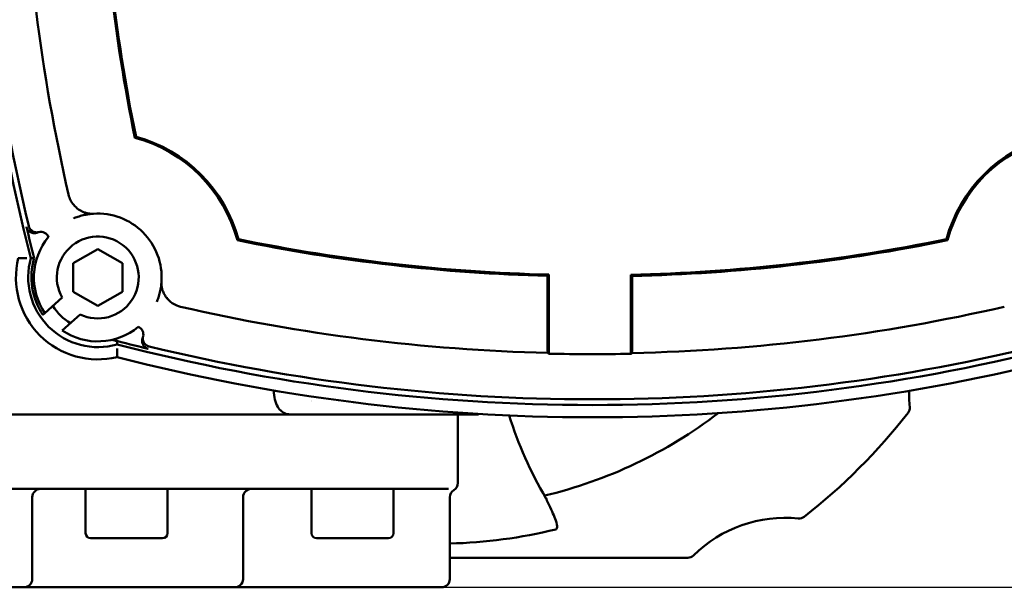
# Model space of a CAD drawing. Header units: millimetres. Extents: x 0 to 1680, y 0 to 1188.
# Tile 24 of 28: x 1213 to 1333, y 698 to 767. Entities that reach past the tile are written whole.
import ezdxf

# ---------------------------------------------------------------- set-up
doc = ezdxf.new("R2010")
doc.units = ezdxf.units.MM
doc.header["$LTSCALE"] = 4
doc.layers.add('Видимый контур (ГОСТ)', color=7, linetype='Continuous', lineweight=50)
doc.layers.add('Размер (ГОСТ)', color=7, linetype='Continuous', lineweight=25)
doc.styles.add('Обычный текст (ГОСТ)', font='GOST Common Italic.ttf')
doc.dimstyles.new('Обычный (ГОСТ)', dxfattribs={"dimscale": 4, "dimtxt": 3.5, "dimasz": 3.5, "dimexe": 1, "dimexo": 0, "dimgap": 0.5, "dimtad": 1, "dimtxsty": 'Обычный текст (ГОСТ)', "dimblk": 'Filled-1', "dimcen": 0.09, "dimdle": 15, "dimclrd": 256, "dimclre": 256, "dimclrt": 256, "dimazin": 2, "dimtfac": 0.714286, "dimtdec": 3, "dimtmove": 0, "dimatfit": 3, "dimfxl": 1, "dimtolj": 1, "dimlwd": 25, "dimlwe": 25, "dimarcsym": 0})

# ---------------------------------------------------------------- blocks, each defined once
blk = doc.blocks.new('Filled-1')
at = {"color": 0}
for p, q in [((0, 0), (-1, 0.1429)), ((-1, 0.1429), (-1, -0.1429)), ((-1, 0), (0, 0)), ((-1, -0.1429), (0, 0))]:
    blk.add_line(p, q, dxfattribs=at)
at = {"color": 0, "flags": 128}
blk.add_lwpolyline([(-1, -0.1429), (0, 0), (-1, 0.1429), (-1, -0.1429)], dxfattribs=at)
at = {"color": 0}
blk.add_solid([(-1, -0.1429), (0, 0), (-1, 0.1429), (-1, -0.1429)], dxfattribs=at)
blk = doc.blocks.new('*D12')
at = {"layer": 'Defpoints', "color": 0, "linetype": 'Continuous', "transparency": 16777216}
for p in [(1218.99, 977.85), (1223.93, 697.85), (1464.26, 697.85)]:
    blk.add_point(p, dxfattribs=at)
at = {"layer": 'Размер (ГОСТ)', "linetype": 'Continuous', "lineweight": 25, "transparency": 16777216}
for p, q in [((1218.99, 977.85), (1468.26, 977.85)), ((1464.26, 963.85), (1464.26, 711.85)), ((1223.93, 697.85), (1468.26, 697.85))]:
    blk.add_line(p, q, dxfattribs=at)
at = {"layer": 'Размер (ГОСТ)', "linetype": 'Continuous', "lineweight": 25, "transparency": 16777216, "xscale": 14, "yscale": 14, "zscale": 14}
for p, rotation in [((1464.26, 977.85), 90), ((1464.26, 697.85), 270)]:
    blk.add_blockref('Filled-1', p, dxfattribs=dict(at, rotation=rotation))
at = {"layer": 'Размер (ГОСТ)', "linetype": 'Continuous', "lineweight": 25, "transparency": 16777216, "insert": (1448.26, 822.98), "char_height": 14, "attachment_point": 1, "rotation": 90, "style": 'Обычный текст (ГОСТ)'}
blk.add_mtext('\\A1;280', dxfattribs=at)

msp = doc.modelspace()

# ---------------------------------------------------------------- linework, layer by layer
at = {"layer": 'Видимый контур (ГОСТ)'}
for p, q in [((1219.692, 737.398), (1222.692, 739.13)), ((1222.692, 739.13), (1225.692, 737.398)), ((1219.692, 733.934), (1219.692, 737.398)), ((1225.692, 737.398), (1225.692, 733.934)), ((1277.645, 735.862), (1277.645, 727.123)), ((1277.802, 736.016), (1277.802, 726.362)), ((1287.802, 726.348), (1287.802, 736.001)), ((1287.959, 727.108), (1287.959, 735.847)), ((1222.692, 732.202), (1219.692, 733.934)), ((1225.692, 733.934), (1222.692, 732.202)), ((1216.22, 731.308), (1218.332, 733.218)), ((1215.991, 731.101), (1215.966, 731.079)), ((1216.22, 731.308), (1215.991, 731.101)), ((1220.528, 731.158), (1218.346, 729.186)), ((1246.294, 718.946), (1144.19, 718.946)), ((1257.192, 718.946), (1246.294, 718.946)), ((1257.192, 718.946), (1269.191, 718.946)), ((1266.69, 718.946), (1266.69, 710.578)), ((1265.523, 709.846), (1211.121, 709.846)), ((1221.207, 704.446), (1221.207, 709.846)), ((1231.207, 704.446), (1231.207, 709.846)), ((1248.808, 704.446), (1248.808, 709.846)), ((1258.808, 704.446), (1258.808, 709.846)), ((1214.69, 708.846), (1214.69, 698.846)), ((1240.438, 708.846), (1240.438, 698.846)), ((1265.69, 708.846), (1265.69, 698.846)), ((1230.607, 703.846), (1221.807, 703.846)), ((1258.208, 703.846), (1249.408, 703.846)), ((1265.69, 701.446), (1294.761, 701.446)), ((1213.69, 697.846), (1199.69, 697.846)), ((1213.69, 697.846), (1223.932, 697.846)), ((1223.932, 697.846), (1225.782, 697.846)), ((1239.438, 697.846), (1225.782, 697.846)), ((1239.438, 697.846), (1239.489, 697.846)), ((1239.489, 697.846), (1257.69, 697.846)), ((1264.69, 697.846), (1257.69, 697.846))]:
    msp.add_line(p, q, dxfattribs=at)
for centre, radius, start, end in [((1438.433, 796.095), 231.313, 165.4619, 194.5381), ((1438.433, 796.095), 230.614, 166.41796, 193.58204), ((1438.433, 796.095), 225.012, 181.30999, 192.92192), ((1438.433, 796.095), 215.614, 181.37057, 191.606), ((1438.433, 796.095), 215.457, 181.32975, 191.58021), ((1222.692, 735.666), 17.644, 14.89473, 75.10527), ((1222.692, 735.666), 17.802, 15.20837, 74.79163), ((1343.549, 735.666), 17.802, 105.20837, 164.79163), ((1343.549, 735.666), 17.644, 104.89473, 165.10527), ((1222.692, 735.666), 7.802, 356.05023, 93.94977), ((1438.433, 796.095), 230.92, 193.58862, 194.56518), ((1215.728, 740.233), 1, 21.99796, 104.08834), ((1222.692, 735.666), 7.802, 140.69555, 213.955), ((1222.692, 735.666), 5, 244.35456, 209.31692), ((1283.12, 951.407), 215.614, 258.394, 268.54483), ((1283.12, 951.407), 215.457, 258.41979, 268.58559), ((1283.12, 951.407), 215.457, 271.24509, 281.58021), ((1283.12, 951.407), 215.614, 271.28597, 281.606), ((1222.692, 735.666), 10, 166.295, 283.705), ((1222.692, 735.666), 8.5, 163.85219, 286.14781), ((1222.692, 735.666), 8.107, 163.09837, 214.26471), ((1222.692, 735.666), 6.5, 212.30526, 239.04235), ((1283.12, 951.407), 225.012, 257.07808, 268.60894), ((1283.12, 951.407), 225.012, 271.22893, 282.92192), ((1222.692, 735.666), 7.802, 236.15491, 309.30445), ((1227.259, 728.702), 1, 345.91166, 68.00204), ((1283.12, 951.407), 230.92, 255.28146, 256.41138), ((1283.12, 951.407), 231.313, 255.4619, 284.5381), ((1283.12, 951.407), 230.614, 256.41796, 283.58204), ((1283.12, 951.407), 232.812, 255.55894, 284.44106), ((1283.12, 951.407), 225.108, 268.64624, 271.19171), ((1337.802, 721.446), 16, 178.62076, 185.68202), ((1264.19, 823.393), 103.946, 261.47197, 261.47261), ((1264.19, 823.393), 103.946, 266.34162, 266.34206), ((1320.885, 719.763), 1, 322.0706, 5.68202), ((1264.19, 763.946), 56.447, 283.38801, 307.39484), ((1264.19, 763.946), 72.879, 307.9294, 322.0706), ((1215.69, 708.846), 1, 90, 180), ((1241.438, 708.846), 1, 90, 180), ((1266.69, 708.846), 1, 120, 180), ((1265.69, 710.578), 1, 300, 0), ((1306.69, 690.334), 16, 84.31798, 134.56295), ((1308.373, 707.251), 1, 264.31798, 307.9294), ((1264.19, 763.946), 60.775, 271.41427, 283.74795), ((1221.807, 704.446), 0.6, 180, 270), ((1230.607, 704.446), 0.6, 270, 0), ((1249.408, 704.446), 0.6, 180, 270), ((1258.208, 704.446), 0.6, 270, 0), ((1294.761, 702.446), 1, 270, 314.56295), ((1213.69, 698.846), 1, 270, 0), ((1239.438, 698.846), 1, 270, 0), ((1264.69, 698.846), 1, 270, 0)]:
    msp.add_arc(centre, radius, start, end, dxfattribs=at)
for centre, major_axis, ratio, start_param, end_param in [((1975.704, -2403.79), (-760.212, 3144.995), 0.0174578, 0.0001432, 0.002848), ((-1916.764, 1488.679), (3144.995, -760.212), 0.0174578, 6.2803373, 6.2830421), ((1557.14, 951.407), (-411.239, 0), 0.7456588, 0.8235644, 0.8240421), ((1009.609, 951.407), (410.476, 0), 0.7456588, 5.4570649, 5.4575426)]:
    msp.add_ellipse(centre, major_axis=major_axis, ratio=ratio, start_param=start_param, end_param=end_param, dxfattribs=at)
for points in [[(1227.361, 752.844), (1227.317, 752.802), (1227.272, 752.76), (1227.227, 752.717)], [(1239.87, 740.336), (1239.828, 740.291), (1239.785, 740.246), (1239.743, 740.201)], [(1326.371, 740.336), (1326.413, 740.291), (1326.456, 740.246), (1326.498, 740.201)], [(1214.527, 738.03), (1214.661, 738.028), (1214.798, 738.026), (1214.935, 738.023)], [(1225.056, 727.501), (1225.054, 727.624), (1225.052, 727.749), (1225.049, 727.874)], [(1269.207, 719.011), (1269.201, 718.989), (1269.196, 718.968), (1269.191, 718.946)], [(1277.431, 708.741), (1275.555, 711.913), (1274.051, 715.302), (1272.961, 718.817)]]:
    msp.add_open_spline(points, degree=3, dxfattribs=at)
for points, knots in [([(1220.129, 744.146), (1219.997, 744.256), (1219.869, 744.381), (1219.597, 744.704), (1219.465, 744.902), (1219.249, 745.331), (1219.172, 745.547), (1219.119, 745.777)], [0.09812798, 0.09812798, 0.09812798, 0.09812798, 0.14104817, 0.14104817, 0.19592579, 0.19592579, 0.25275829, 0.25275829, 0.25275829, 0.25275829]), ([(1219.713, 742.876), (1219.892, 742.95), (1220.073, 743.017), (1220.469, 743.147), (1220.685, 743.208), (1220.904, 743.26), (1221.131, 743.313), (1221.361, 743.357), (1221.779, 743.416), (1221.966, 743.436), (1222.154, 743.449)], [-10.5109869, -10.5109869, -10.5109869, -10.5109869, -8.2393944, -8.2393944, -5.5673242, -5.5673242, -5.5673242, -2.7836621, -2.7836621, -0.5648749, -0.5648749, -0.5648749, -0.5648749]), ([(1220.164, 744.208), (1220.163, 744.206), (1220.162, 744.204), (1220.15, 744.183), (1220.14, 744.165), (1220.129, 744.146)], [-0.0006493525, -0.0006493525, -0.0006493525, -0.0006493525, 0, 0, 0.0064482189, 0.0064482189, 0.0064482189, 0.0064482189]), ([(1221.522, 743.488), (1221.519, 743.489), (1221.513, 743.49), (1221.492, 743.494), (1221.474, 743.498), (1221.415, 743.51), (1221.365, 743.521), (1221.218, 743.559), (1221.087, 743.598), (1220.753, 743.733), (1220.543, 743.842), (1220.266, 744.036), (1220.195, 744.091), (1220.129, 744.146)], [0.00001882, 0.00001882, 0.00001882, 0.00001882, 0.00710995, 0.00710995, 0.01885826, 0.01885826, 0.04027376, 0.04027376, 0.08275616, 0.08275616, 0.13813841, 0.13813841, 0.15864681, 0.15864681, 0.15864681, 0.15864681]), ([(1222.154, 743.449), (1222.139, 743.448), (1222.124, 743.447), (1222.092, 743.445), (1222.076, 743.444), (1222.034, 743.443), (1222.01, 743.442), (1221.94, 743.442), (1221.897, 743.443), (1221.722, 743.45), (1221.61, 743.468), (1221.522, 743.488)], [0, 0, 0, 0, 0.00455786, 0.00455786, 0.0103664, 0.0103664, 0.02110275, 0.02110275, 0.04882124, 0.04882124, 0.15780928, 0.15780928, 0.15780928, 0.15780928]), ([(1215.339, 741.154), (1215.298, 741.137), (1215.256, 741.123), (1215.214, 741.111), (1215.171, 741.1), (1215.128, 741.091), (1215.084, 741.085), (1215.043, 741.079), (1215.001, 741.076), (1214.959, 741.076), (1214.924, 741.076), (1214.889, 741.077), (1214.854, 741.08), (1214.81, 741.085), (1214.767, 741.092), (1214.723, 741.102), (1214.68, 741.112), (1214.638, 741.125), (1214.596, 741.14), (1214.591, 741.143), (1214.585, 741.145), (1214.579, 741.147), (1214.537, 741.164), (1214.497, 741.183), (1214.458, 741.205), (1214.436, 741.217), (1214.414, 741.231), (1214.393, 741.245), (1214.356, 741.27), (1214.321, 741.297), (1214.287, 741.327), (1214.276, 741.337), (1214.265, 741.347), (1214.254, 741.358), (1214.222, 741.389), (1214.193, 741.422), (1214.165, 741.456), (1214.138, 741.491), (1214.112, 741.528), (1214.09, 741.566), (1214.087, 741.571), (1214.084, 741.575), (1214.082, 741.58), (1214.06, 741.618), (1214.04, 741.658), (1214.023, 741.7), (1214.006, 741.74), (1213.993, 741.781), (1213.981, 741.824), (1213.98, 741.829), (1213.979, 741.835), (1213.977, 741.84)], [0, 0, 0, 0, 0.01322701, 0.01322701, 0.01322701, 0.02659704, 0.02659704, 0.02659704, 0.03911789, 0.03911789, 0.03911789, 0.04966352, 0.04966352, 0.04966352, 0.06300213, 0.06300213, 0.06300213, 0.07631761, 0.07631761, 0.07631761, 0.07822334, 0.07822334, 0.07822334, 0.09159665, 0.09159665, 0.09159665, 0.0993611, 0.0993611, 0.0993611, 0.11277345, 0.11277345, 0.11277345, 0.11730206, 0.11730206, 0.11730206, 0.13064071, 0.13064071, 0.13064071, 0.14401556, 0.14401556, 0.14401556, 0.14555298, 0.14555298, 0.14555298, 0.1589521, 0.1589521, 0.1589521, 0.17208228, 0.17208228, 0.17208228, 0.1738043, 0.1738043, 0.1738043, 0.1738043]), ([(1215.484, 741.203), (1215.441, 741.192), (1215.398, 741.184), (1215.354, 741.179), (1215.31, 741.175), (1215.266, 741.172), (1215.222, 741.173), (1215.18, 741.174), (1215.139, 741.177), (1215.097, 741.183), (1215.077, 741.186), (1215.057, 741.19), (1215.037, 741.194), (1214.993, 741.203), (1214.951, 741.215), (1214.909, 741.23), (1214.867, 741.244), (1214.827, 741.262), (1214.787, 741.282), (1214.768, 741.291), (1214.75, 741.301), (1214.732, 741.312), (1214.696, 741.333), (1214.662, 741.356), (1214.63, 741.381), (1214.595, 741.408), (1214.561, 741.438), (1214.53, 741.469), (1214.499, 741.501), (1214.47, 741.534), (1214.443, 741.57), (1214.417, 741.605), (1214.392, 741.643), (1214.37, 741.681), (1214.358, 741.702), (1214.347, 741.723), (1214.337, 741.745), (1214.318, 741.785), (1214.301, 741.826), (1214.288, 741.868), (1214.28, 741.891), (1214.274, 741.914), (1214.268, 741.938)], [0, 0, 0, 0, 0.01323957, 0.01323957, 0.01323957, 0.02659687, 0.02659687, 0.02659687, 0.03911702, 0.03911702, 0.03911702, 0.04526964, 0.04526964, 0.04526964, 0.05858958, 0.05858958, 0.05858958, 0.07189878, 0.07189878, 0.07189878, 0.07822178, 0.07822178, 0.07822178, 0.09056101, 0.09056101, 0.09056101, 0.10396742, 0.10396742, 0.10396742, 0.11730025, 0.11730025, 0.11730025, 0.13067842, 0.13067842, 0.13067842, 0.13785858, 0.13785858, 0.13785858, 0.15113182, 0.15113182, 0.15113182, 0.15841694, 0.15841694, 0.15841694, 0.15841694]), ([(1214.009, 738.035), (1213.935, 738.036), (1213.861, 738.036), (1213.789, 738.036), (1213.719, 738.037), (1213.65, 738.037), (1213.584, 738.037), (1213.462, 738.037), (1213.352, 738.037), (1213.259, 738.036), (1213.169, 738.036), (1213.098, 738.036), (1213.049, 738.035), (1213.001, 738.035), (1212.976, 738.035), (1212.976, 738.035)], [-0.31990975, -0.31990975, -0.31990975, -0.31990975, -0.29774915, -0.29774915, -0.29774915, -0.27613227, -0.27613227, -0.27613227, -0.23631761, -0.23631761, -0.23631761, -0.19772722, -0.19772722, -0.19772722, -0.15971948, -0.15971948, -0.15971948, -0.15971948]), ([(1230.475, 735.128), (1230.461, 734.938), (1230.441, 734.749), (1230.381, 734.328), (1230.337, 734.096), (1230.283, 733.866), (1230.231, 733.65), (1230.171, 733.435), (1230.041, 733.043), (1229.975, 732.864), (1229.902, 732.687)], [-10.3465897, -10.3465897, -10.3465897, -10.3465897, -8.1040625, -8.1040625, -5.2965281, -5.2965281, -5.2965281, -2.6482641, -2.6482641, -0.4004777, -0.4004777, -0.4004777, -0.4004777]), ([(1230.514, 734.496), (1230.497, 734.569), (1230.48, 734.669), (1230.469, 734.842), (1230.467, 734.896), (1230.468, 734.982), (1230.469, 735.011), (1230.47, 735.055), (1230.471, 735.07), (1230.473, 735.099), (1230.474, 735.114), (1230.475, 735.128)], [0.00051203, 0.00051203, 0.00051203, 0.00051203, 0.15733961, 0.15733961, 0.21521212, 0.21521212, 0.23780105, 0.23780105, 0.24706117, 0.24706117, 0.25539911, 0.25539911, 0.25539911, 0.25539911]), ([(1231.172, 733.103), (1231.078, 733.216), (1230.992, 733.334), (1230.813, 733.622), (1230.728, 733.797), (1230.63, 734.052), (1230.6, 734.144), (1230.563, 734.274), (1230.551, 734.321), (1230.536, 734.387), (1230.531, 734.41), (1230.525, 734.443), (1230.522, 734.454), (1230.517, 734.48), (1230.515, 734.491), (1230.514, 734.496)], [0.16511911, 0.16511911, 0.16511911, 0.16511911, 0.20901859, 0.20901859, 0.27090721, 0.27090721, 0.30571158, 0.30571158, 0.32545697, 0.32545697, 0.33708869, 0.33708869, 0.34423327, 0.34423327, 0.35560519, 0.35560519, 0.35560519, 0.35560519]), ([(1231.233, 733.139), (1231.231, 733.138), (1231.23, 733.137), (1231.209, 733.125), (1231.19, 733.114), (1231.172, 733.103)], [-0.0006503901, -0.0006503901, -0.0006503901, -0.0006503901, 0, 0, 0.006447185, 0.006447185, 0.006447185, 0.006447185]), ([(1232.803, 732.094), (1232.467, 732.171), (1232.199, 732.295), (1231.702, 732.577), (1231.429, 732.804), (1231.192, 733.079), (1231.182, 733.091), (1231.172, 733.103)], [0, 0, 0, 0, 0.10333493, 0.10333493, 0.2698472, 0.2698472, 0.2772833, 0.2772833, 0.2772833, 0.2772833]), ([(1224.432, 728.061), (1224.605, 728.013), (1224.739, 727.975), (1224.905, 727.926), (1224.963, 727.907), (1225.031, 727.884), (1225.047, 727.877), (1225.049, 727.874), (1225.049, 727.874), (1225.049, 727.874)], [0.721306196, 0.721306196, 0.721306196, 0.721306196, 0.762128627, 0.762128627, 0.789782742, 0.789782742, 0.809787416, 0.809787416, 0.810787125, 0.810787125, 0.810787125, 0.810787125]), ([(1228.866, 726.952), (1228.824, 726.962), (1228.782, 726.975), (1228.741, 726.991), (1228.7, 727.007), (1228.66, 727.026), (1228.621, 727.048), (1228.584, 727.068), (1228.549, 727.09), (1228.515, 727.114), (1228.479, 727.141), (1228.445, 727.169), (1228.413, 727.2), (1228.381, 727.23), (1228.351, 727.262), (1228.323, 727.297), (1228.304, 727.319), (1228.287, 727.343), (1228.271, 727.367), (1228.264, 727.377), (1228.258, 727.387), (1228.252, 727.397), (1228.228, 727.434), (1228.208, 727.473), (1228.19, 727.513), (1228.172, 727.553), (1228.156, 727.595), (1228.143, 727.638), (1228.132, 727.677), (1228.122, 727.718), (1228.115, 727.759), (1228.111, 727.782), (1228.108, 727.805), (1228.106, 727.829), (1228.102, 727.873), (1228.101, 727.917), (1228.102, 727.962), (1228.103, 727.988), (1228.105, 728.014), (1228.108, 728.041), (1228.114, 728.085), (1228.122, 728.128), (1228.133, 728.171), (1228.143, 728.214), (1228.157, 728.256), (1228.173, 728.297), (1228.176, 728.302), (1228.178, 728.308), (1228.18, 728.313)], [0, 0, 0, 0, 0.01312312, 0.01312312, 0.01312312, 0.02655601, 0.02655601, 0.02655601, 0.0390419, 0.0390419, 0.0390419, 0.05245911, 0.05245911, 0.05245911, 0.06573805, 0.06573805, 0.06573805, 0.07453662, 0.07453662, 0.07453662, 0.07808554, 0.07808554, 0.07808554, 0.09130446, 0.09130446, 0.09130446, 0.10466337, 0.10466337, 0.10466337, 0.11714859, 0.11714859, 0.11714859, 0.12419585, 0.12419585, 0.12419585, 0.13754727, 0.13754727, 0.13754727, 0.14547648, 0.14547648, 0.14547648, 0.1588304, 0.1588304, 0.1588304, 0.17205676, 0.17205676, 0.17205676, 0.17380017, 0.17380017, 0.17380017, 0.17380017]), ([(1228.964, 727.242), (1228.921, 727.253), (1228.879, 727.266), (1228.839, 727.282), (1228.797, 727.298), (1228.757, 727.317), (1228.718, 727.338), (1228.682, 727.358), (1228.646, 727.38), (1228.613, 727.405), (1228.577, 727.431), (1228.542, 727.459), (1228.51, 727.49), (1228.478, 727.52), (1228.448, 727.553), (1228.42, 727.587), (1228.416, 727.593), (1228.411, 727.599), (1228.407, 727.604), (1228.386, 727.631), (1228.367, 727.659), (1228.349, 727.687), (1228.326, 727.725), (1228.305, 727.764), (1228.287, 727.804), (1228.269, 727.845), (1228.253, 727.886), (1228.241, 727.929), (1228.232, 727.956), (1228.226, 727.983), (1228.22, 728.011), (1228.217, 728.024), (1228.215, 728.037), (1228.213, 728.05), (1228.205, 728.093), (1228.201, 728.138), (1228.199, 728.182), (1228.199, 728.206), (1228.199, 728.231), (1228.2, 728.255), (1228.201, 728.299), (1228.206, 728.343), (1228.214, 728.387), (1228.218, 728.411), (1228.223, 728.435), (1228.229, 728.458)], [0, 0, 0, 0, 0.01315073, 0.01315073, 0.01315073, 0.02657039, 0.02657039, 0.02657039, 0.03904101, 0.03904101, 0.03904101, 0.05243859, 0.05243859, 0.05243859, 0.06575093, 0.06575093, 0.06575093, 0.06794925, 0.06794925, 0.06794925, 0.07809104, 0.07809104, 0.07809104, 0.09136373, 0.09136373, 0.09136373, 0.1047024, 0.1047024, 0.1047024, 0.11323539, 0.11323539, 0.11323539, 0.11716361, 0.11716361, 0.11716361, 0.13049835, 0.13049835, 0.13049835, 0.13778965, 0.13778965, 0.13778965, 0.15109884, 0.15109884, 0.15109884, 0.15841303, 0.15841303, 0.15841303, 0.15841303]), ([(1225.061, 726.983), (1225.061, 726.909), (1225.062, 726.836), (1225.062, 726.763), (1225.062, 726.693), (1225.062, 726.624), (1225.062, 726.558), (1225.063, 726.436), (1225.062, 726.326), (1225.062, 726.233), (1225.062, 726.143), (1225.061, 726.072), (1225.061, 726.023), (1225.061, 725.975), (1225.061, 725.951), (1225.061, 725.951)], [-0.31991784, -0.31991784, -0.31991784, -0.31991784, -0.29776324, -0.29776324, -0.29776324, -0.27614568, -0.27614568, -0.27614568, -0.23632802, -0.23632802, -0.23632802, -0.19773567, -0.19773567, -0.19773567, -0.15972751, -0.15972751, -0.15972751, -0.15972751]), ([(1277.658, 726.462), (1277.654, 726.544), (1277.651, 726.645), (1277.646, 726.854), (1277.645, 727), (1277.645, 727.123)], [0.080342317, 0.080342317, 0.080342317, 0.080342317, 0.111253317, 0.111253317, 0.148278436, 0.148278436, 0.148278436, 0.148278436]), ([(1287.959, 727.108), (1287.959, 726.985), (1287.958, 726.84), (1287.953, 726.631), (1287.95, 726.529), (1287.946, 726.447)], [0.444592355, 0.444592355, 0.444592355, 0.444592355, 0.481613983, 0.481613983, 0.512521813, 0.512521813, 0.512521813, 0.512521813]), ([(1246.295, 718.946), (1246.087, 718.947), (1245.877, 718.972), (1245.5, 719.091), (1245.333, 719.175), (1244.983, 719.441), (1244.817, 719.635), (1244.525, 720.134), (1244.414, 720.439), (1244.251, 721.113), (1244.207, 721.494), (1244.194, 721.872)], [-0.47229016, -0.47229016, -0.47229016, -0.47229016, -0.39175407, -0.39175407, -0.32287242, -0.32287242, -0.23623846, -0.23623846, -0.13694623, -0.13694623, -0.02392433, -0.02392433, -0.02392433, -0.02392433]), ([(1277.431, 708.741), (1277.438, 708.73), (1277.443, 708.72), (1277.49, 708.634), (1277.526, 708.546), (1277.607, 708.347), (1277.654, 708.232), (1277.713, 708.114)], [-0.080953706, -0.080953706, -0.080953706, -0.080953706, -0.075780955, -0.075780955, -0.03979621, -0.03979621, -0.000221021, -0.000221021, -0.000221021, -0.000221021]), ([(1277.713, 708.114), (1278.049, 707.445), (1278.374, 706.753), (1278.674, 705.937), (1278.792, 705.573), (1278.81, 705.218), (1278.806, 705.134), (1278.772, 705.032), (1278.757, 705.001), (1278.722, 704.96), (1278.707, 704.946), (1278.672, 704.925), (1278.653, 704.917), (1278.633, 704.912)], [-0.27857671, -0.27857671, -0.27857671, -0.27857671, -0.1210477, -0.1210477, -0.04448238, -0.04448238, -0.02253281, -0.02253281, -0.01231479, -0.01231479, -0.00620996, -0.00620996, 0, 0, 0, 0])]:
    msp.add_open_spline(points, degree=3, knots=knots, dxfattribs=at)
for points, weights in [([(1277.802, 736.016), (1277.724, 735.939), (1277.645, 735.862)], [0.999999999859, 0.999999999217, 0.999999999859]), ([(1287.802, 736.001), (1287.881, 735.924), (1287.959, 735.847)], [0.99999999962, 0.999999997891, 0.99999999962])]:
    msp.add_rational_spline(points, weights, degree=2, dxfattribs=at)

# ---------------------------------------------------------------- dimensions: what is measured, and where the dimension line sits
at = {"layer": 'Размер (ГОСТ)', "linetype": 'Continuous', "lineweight": 25}
dim = msp.add_linear_dim(base=(1464.257, 697.846), p1=(1218.989, 977.846), p2=(1223.932, 697.846), angle=90, dimstyle='Обычный (ГОСТ)', override={"dimgap": 0.5, "dimdec": 2, "dimtol": 0, "dimlim": 0, "dimtp": 0, "dimtm": 0, "dimtdec": 3, "dimtofl": 0, "dimatfit": 1}, dxfattribs=at)
dim.commit()
dim.dimension.update_dxf_attribs({"geometry": '*D12', "text_midpoint": (1464.257, 837.846), "dimtype": 160})

doc.saveas('drawing.dxf')
